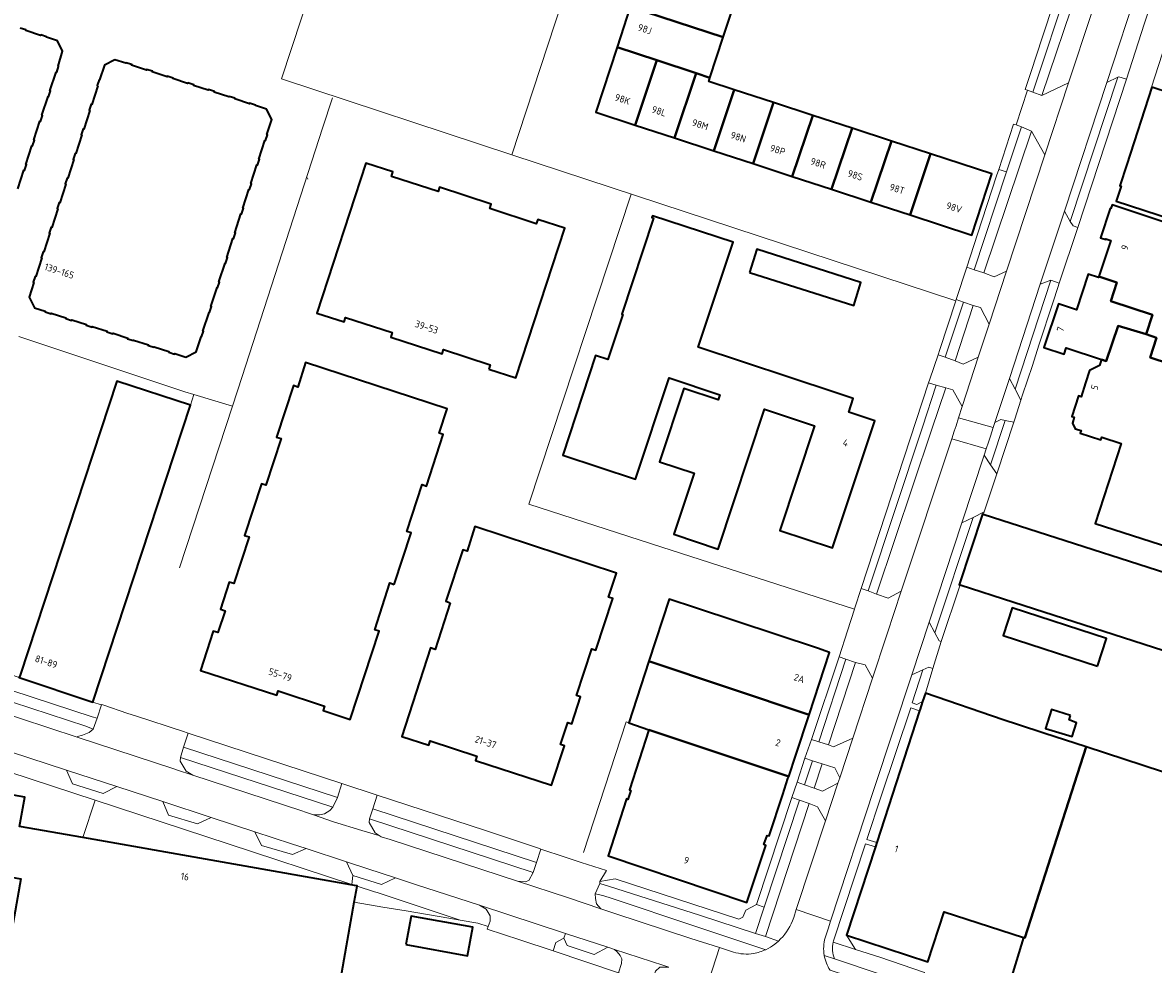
# Model space of a CAD drawing. Extents: x 150256 to 156914, y 461459 to 469481.
# Tile 118 of 256: x 153107 to 153326, y 464185 to 464367. Entities that reach past the tile are written whole.
import ezdxf
from ezdxf.enums import TextEntityAlignment as Align

# ---------------------------------------------------------------- set-up
doc = ezdxf.new("R2010")
doc.units = 0
doc.header["$LTSCALE"] = 0.75
for name, color, linetype, lineweight in [('B-RO-GR-BEPLANTING_CULTUUR_BODEMBEDEKKER-GV', 251, 'CONTINUOUS', 18), ('B-RO-GR-GROENVOORZIENING-GV', 251, 'CONTINUOUS', 18), ('B-RO-GR-HAAG-GV', 251, 'CONTINUOUS', 13), ('B-RO-IE-TERREINAFSCHEIDING_KUNSTMATIG_HEKWERK-G', 251, 'IE-TERREINAFSCHEIDING-KUNSTMATIG', 18), ('B-RO-OG-BEBOUWING-GV', 6, 'CONTINUOUS', 35), ('B-RO-OG-BEBOUWING-T18', 1, 'CONTINUOUS', 18), ('B-RO-OG-TERREIN_CULTUURSCHEIDING-GV', 251, 'CONTINUOUS', 18), ('B-RO-VH-VERHARDING_ASFALT-GV', 251, 'CONTINUOUS', 18), ('B-RO-VH-VERHARDING_BETONSTRAATSTEEN-GV', 251, 'CONTINUOUS', 18), ('B-RO-VH-VERHARDING_HALFVERHARDING-GV', 251, 'CONTINUOUS', 18), ('B-RO-VH-VERHARDING_TEGEL-GV', 251, 'CONTINUOUS', 18)]:
    doc.layers.add(name, color=color, linetype=linetype, lineweight=lineweight)
doc.styles.add('NLCS-ISO-M200-T18', font='NLCS-ISO.ttf', dxfattribs={"height": 360})
doc.linetypes.add('IE-TERREINAFSCHEIDING-KUNSTMATIG', pattern='A,4,[82,NLCS.SHX,S=0.75,R=90,X=0,Y=0],4,-2', length=10)

msp = doc.modelspace()

# ---------------------------------------------------------------- linework, layer by layer
at = {"layer": 'B-RO-GR-BEPLANTING_CULTUUR_BODEMBEDEKKER-GV'}
for points in [[(153289.721, 464319.676), (153291.168, 464319.156), (153297.424, 464338.111), (153295.919, 464338.608), (153295.51, 464337.351), (153291.83, 464326.059)], [(153284.152, 464302.737), (153285.539, 464302.285), (153289.101, 464312.915), (153287.66, 464313.395), (153287.595, 464313.197), (153284.487, 464303.729)], [(153269.258, 464257.461), (153270.65, 464257.029), (153281.121, 464288.734), (153283.803, 464296.855), (153282.326, 464297.305)], [(153106.273, 464240.262), (153100.736, 464242.109), (153099.269, 464242.385), (153098.517, 464239.973), (153100.802, 464239.02), (153120.41, 464232.63), (153121.352, 464232.395), (153122.196, 464234.952), (153122.122, 464234.977), (153120.506, 464235.514)], [(153100.95, 464234.144), (153117.453, 464228.735), (153117.553, 464228.86), (153118.542, 464229.075), (153119.821, 464229.646), (153120.586, 464230.244), (153119.165, 464230.871), (153097.819, 464237.823), (153098.489, 464236.192), (153099.794, 464234.714)], [(153168.746, 464219.744), (153138.992, 464229.489), (153138.097, 464226.755), (153167.872, 464217.061)], [(153161.813, 464207.16), (153159.199, 464206.034), (153153.154, 464207.773), (153151.872, 464210.414), (153143.45, 464213.17), (153140.749, 464211.961), (153135.139, 464213.62), (153134.067, 464216.24), (153125.179, 464219.149), (153122.537, 464217.808), (153116.61, 464219.704), (153115.406, 464222.347), (153104.562, 464225.896), (153102.783, 464226.303), (153101.4, 464225.908), (153100.334, 464225.117), (153099.839, 464223.437), (153120.954, 464216.541), (153146.697, 464208.056), (153170.692, 464200.227), (153170.853, 464201.965), (153169.651, 464204.596)], [(153167.008, 464215.186), (153137.459, 464224.807), (153137.431, 464224.051), (153138.616, 464222.154), (153139.871, 464221.34), (153160.998, 464214.461), (153161.718, 464214.225), (153163.237, 464213.693), (153164.414, 464213.66), (153165.362, 464213.897), (153166.389, 464214.529)], [(153174.729, 464214.847), (153206.399, 464204.465), (153207.263, 464207.064), (153206.825, 464207.21), (153196.532, 464210.633), (153175.598, 464217.497)], [(153205.752, 464202.52), (153174.092, 464212.899), (153174.014, 464212.198), (153175.2, 464210.222), (153176.356, 464209.454), (153178.054, 464208.911), (153178.058, 464208.915), (153202.725, 464200.829), (153204.237, 464200.74), (153204.948, 464200.977)], [(153209.618, 464187.331), (153222.301, 464183.12), (153222.884, 464184.936), (153222.963, 464185.805), (153222.607, 464186.438), (153222.054, 464187.149), (153221.503, 464187.635), (153220.2, 464188.061), (153217.59, 464186.675), (153212.375, 464188.413), (153211.725, 464189.826), (153210.142, 464188.986)]]:
    msp.add_lwpolyline(points, close=True, dxfattribs=at)
for points in [[(153250.794, 464187.584), (153236.879, 464192.178), (153221.087, 464197.495), (153219.277, 464198.101), (153217.774, 464198.379), (153217.809, 464197.477), (153218.06, 464196.474), (153218.887, 464195.502), (153221.591, 464194.58), (153236.317, 464189.78), (153241.821, 464187.986), (153244.56, 464187.133)], [(153264.117, 464185.819), (153273.152, 464182.783), (153280.681, 464180.253), (153281.547, 464183.136), (153272.914, 464186.151), (153268.191, 464187.612), (153263.862, 464189.023)]]:
    msp.add_lwpolyline(points, dxfattribs=at)
for points in [[(153248.466, 464186.85, 0.0660828), (153250.794, 464187.584)], [(153263.862, 464189.023, 0.1501179), (153264.117, 464185.819)], [(153244.56, 464187.133, 0.1210908), (153248.466, 464186.85)]]:
    msp.add_lwpolyline(points, format="xyb", dxfattribs=at)
at = {"layer": 'B-RO-GR-GROENVOORZIENING-GV'}
for points in [[(153320.651, 464356.077), (153319.183, 464356.551), (153318.985, 464356.484), (153309.766, 464328.548), (153310.314, 464327.662), (153311.245, 464327.352)], [(153299.093, 464296.05), (153300.212, 464293.953), (153300.531, 464294.949), (153302.456, 464300.658), (153303.691, 464304.553), (153306.459, 464312.999), (153307.368, 464315.771), (153307.637, 464316.59), (153306.014, 464317.148)], [(153294.302, 464281.43), (153295.524, 464279.67), (153298.84, 464289.693), (153297.155, 464290.018)], [(153293.089, 464272.312), (153290.933, 464271.233), (153283.542, 464248.906), (153284.381, 464247.36), (153284.784, 464247.203), (153288.412, 464258.174), (153288.282, 464258.216), (153292.747, 464271.885), (153292.929, 464271.826)], [(153281.226, 464241.749), (153279.167, 464235.357), (153280.069, 464235.057), (153281.175, 464235.609), (153281.701, 464237.226), (153283.138, 464242.031), (153282.4, 464242.271)], [(153270.375, 464208.915), (153272.301, 464208.311), (153280.597, 464233.831), (153278.897, 464234.381), (153273.13, 464217.301)], [(153263.927, 464189.283), (153263.862, 464189.023), (153268.191, 464187.612), (153266.468, 464190.368), (153272.044, 464207.519), (153270.098, 464208.071)]]:
    msp.add_lwpolyline(points, close=True, dxfattribs=at)
at = {"layer": 'B-RO-GR-HAAG-GV'}
for points in [[(153311.245, 464327.352), (153320.651, 464356.077), (153319.183, 464356.551), (153318.985, 464356.484), (153309.766, 464328.548), (153310.314, 464327.662)], [(153300.212, 464293.953), (153300.531, 464294.949), (153302.456, 464300.658), (153303.691, 464304.553), (153306.459, 464312.999), (153307.368, 464315.771), (153307.637, 464316.59), (153306.014, 464317.148), (153299.093, 464296.05)], [(153294.302, 464281.43), (153295.524, 464279.67), (153298.84, 464289.693), (153297.155, 464290.018)], [(153293.089, 464272.312), (153290.933, 464271.233), (153283.542, 464248.906), (153284.381, 464247.36), (153284.784, 464247.203), (153288.412, 464258.174), (153288.282, 464258.216), (153292.747, 464271.885), (153292.929, 464271.826)], [(153281.701, 464237.226), (153283.138, 464242.031), (153282.4, 464242.271), (153281.226, 464241.749), (153279.167, 464235.357), (153280.069, 464235.057), (153281.175, 464235.609)], [(153280.597, 464233.831), (153278.897, 464234.381), (153273.13, 464217.301), (153270.375, 464208.915), (153272.301, 464208.311)], [(153263.927, 464189.283), (153263.862, 464189.023), (153268.191, 464187.612), (153266.468, 464190.368), (153272.044, 464207.519), (153270.098, 464208.071)]]:
    msp.add_lwpolyline(points, close=True, dxfattribs=at)
at = {"layer": 'B-RO-IE-TERREINAFSCHEIDING_KUNSTMATIG_HEKWERK-G'}
for points in [[(153207.588, 464456.761), (153191.882, 464461.869), (153157.036, 464356.113), (153201.608, 464341.408), (153287.595, 464313.197)], [(153215.739, 464454.124), (153236.43, 464447.4), (153201.608, 464341.408)], [(153325.571, 464354.497), (153325.49, 464354.523), (153328.945, 464365.282), (153364.963, 464353.504)], [(153165.001, 464346.592), (153166.892, 464352.426)], [(153149.415, 464298.5), (153165.001, 464346.592)], [(153162.135, 464336.733), (153162.054, 464336.976)], [(153224.77, 464333.809), (153204.941, 464273.8), (153230.7, 464265.495)], [(153106.182, 464306.238), (153138.33, 464295.585)], [(153284.152, 464302.737), (153284.487, 464303.729)], [(153282.326, 464297.305), (153282.561, 464298.02), (153284.152, 464302.737)], [(153147.553, 464292.757), (153149.415, 464298.5)], [(153269.258, 464257.461), (153282.326, 464297.305)], [(153138.33, 464295.585), (153140.069, 464295.008)], [(153140.069, 464295.008), (153139.396, 464292.96)], [(153147.553, 464292.757), (153140.069, 464295.008)], [(153137.31, 464261.486), (153147.553, 464292.757)], [(153230.7, 464265.495), (153267.96, 464253.482)], [(153268.054, 464253.77), (153269.258, 464257.461)], [(153284.784, 464247.203), (153288.412, 464258.174)], [(153267.96, 464253.482), (153268.054, 464253.77)], [(153281.701, 464237.226), (153283.138, 464242.031)], [(153127.941, 464233.122), (153127.319, 464233.327)], [(153130.974, 464232.12), (153127.941, 464233.122)], [(153224.284, 464231.5), (153223.766, 464231.677), (153215.487, 464206.425)], [(153120.954, 464216.541), (153118.595, 464209.271)], [(153171.139, 464196.776), (153176.682, 464195.839)], [(153176.682, 464195.839), (153181.189, 464195.078)], [(153181.189, 464195.078), (153189.428, 464193.686)]]:
    msp.add_lwpolyline(points, dxfattribs=at)
at = {"layer": 'B-RO-OG-BEBOUWING-GV'}
for points in [[(153227.071, 464377.688), (153224.583, 464370.076), (153242.572, 464364.178), (153245.067, 464371.79)], [(153229.73, 464359.717), (153237.332, 464357.225), (153240.007, 464356.349), (153242.572, 464364.178), (153224.583, 464370.076), (153222.023, 464362.243)], [(153225.524, 464347.178), (153229.73, 464359.717), (153222.023, 464362.243), (153217.912, 464349.664)], [(153121.465, 464354.785), (153120.29, 464351.169), (153120.176, 464351.206), (153119.805, 464350.064), (153119.919, 464350.027), (153118.744, 464346.411), (153118.63, 464346.448), (153118.259, 464345.306), (153118.373, 464345.269), (153117.198, 464341.654), (153117.085, 464341.69), (153116.713, 464340.549), (153116.827, 464340.512), (153115.652, 464336.896), (153115.538, 464336.933), (153115.167, 464335.791), (153115.281, 464335.754), (153114.107, 464332.138), (153113.993, 464332.175), (153113.622, 464331.033), (153113.736, 464330.996), (153112.561, 464327.38), (153112.447, 464327.417), (153112.076, 464326.275), (153112.19, 464326.238), (153111.015, 464322.622), (153110.901, 464322.659), (153110.53, 464321.517), (153110.644, 464321.48), (153109.469, 464317.864), (153109.355, 464317.901), (153108.984, 464316.759), (153109.098, 464316.723), (153108.172, 464313.87), (153109.194, 464311.841), (153111.312, 464311.142), (153111.28, 464311.043), (153112.425, 464310.671), (153112.461, 464310.784), (153115.294, 464309.864), (153115.256, 464309.748), (153116.393, 464309.378), (153116.427, 464309.486), (153119.288, 464308.569), (153119.25, 464308.448), (153120.382, 464308.085), (153120.418, 464308.196), (153123.274, 464307.265), (153123.236, 464307.148), (153124.387, 464306.772), (153124.423, 464306.882), (153127.284, 464305.958), (153127.246, 464305.839), (153128.381, 464305.472), (153128.417, 464305.581), (153131.263, 464304.659), (153131.225, 464304.539), (153132.37, 464304.168), (153132.405, 464304.276), (153135.259, 464303.354), (153135.22, 464303.233), (153136.357, 464302.865), (153136.389, 464302.96), (153138.518, 464302.282), (153140.531, 464303.31), (153141.482, 464306.198), (153141.582, 464306.169), (153141.947, 464307.28), (153141.828, 464307.319), (153143.018, 464310.939), (153143.127, 464310.903), (153143.503, 464312.059), (153143.387, 464312.096), (153144.563, 464315.715), (153144.675, 464315.678), (153145.04, 464316.791), (153144.923, 464316.829), (153146.112, 464320.456), (153146.223, 464320.42), (153146.584, 464321.551), (153146.482, 464321.584), (153147.643, 464325.225), (153147.77, 464325.185), (153148.132, 464326.3), (153148.017, 464326.337), (153149.198, 464329.973), (153149.312, 464329.936), (153149.678, 464331.069), (153149.564, 464331.106), (153150.739, 464334.74), (153150.853, 464334.703), (153151.219, 464335.814), (153151.099, 464335.854), (153152.292, 464339.482), (153152.399, 464339.447), (153152.766, 464340.575), (153152.652, 464340.611), (153153.825, 464344.22), (153153.94, 464344.184), (153154.308, 464345.322), (153154.215, 464345.355), (153155.14, 464348.249), (153154.113, 464350.267), (153151.989, 464350.965), (153152.022, 464351.062), (153150.879, 464351.438), (153150.841, 464351.322), (153147.997, 464352.256), (153148.035, 464352.368), (153146.894, 464352.743), (153146.857, 464352.629), (153144.008, 464353.56), (153144.045, 464353.674), (153142.904, 464354.047), (153142.862, 464353.924), (153140.019, 464354.87), (153140.055, 464354.975), (153138.912, 464355.355), (153138.874, 464355.238), (153136.019, 464356.171), (153136.055, 464356.281), (153134.913, 464356.654), (153134.877, 464356.545), (153132.034, 464357.466), (153132.072, 464357.585), (153130.928, 464357.955), (153130.891, 464357.841), (153128.031, 464358.767), (153128.068, 464358.881), (153126.927, 464359.251), (153126.897, 464359.159), (153124.791, 464359.842), (153122.772, 464358.808), (153121.835, 464355.927), (153121.721, 464355.964), (153121.35, 464354.822)], [(153233.13, 464344.695), (153237.332, 464357.225), (153229.73, 464359.717), (153225.524, 464347.178)], [(153244.7, 464354.035), (153239.776, 464355.645), (153240.007, 464356.349), (153237.332, 464357.225), (153233.13, 464344.695), (153240.735, 464342.211)], [(153248.34, 464339.728), (153252.304, 464351.548), (153244.7, 464354.035), (153240.735, 464342.211)], [(153344.917, 464347.267), (153343.037, 464347.879), (153343.312, 464348.721), (153325.571, 464354.497), (153320.711, 464339.567), (153319.372, 464335.455), (153319.614, 464335.377), (153318.668, 464332.471), (153351.372, 464321.825), (153358.494, 464343.704), (153345.169, 464348.042)], [(153259.909, 464349.061), (153252.304, 464351.548), (153248.34, 464339.728), (153255.946, 464337.244)], [(153263.551, 464334.761), (153267.512, 464346.575), (153259.909, 464349.061), (153255.946, 464337.244)], [(153271.156, 464332.277), (153275.118, 464344.088), (153267.512, 464346.575), (153263.551, 464334.761)], [(153278.762, 464329.793), (153282.721, 464341.601), (153275.118, 464344.088), (153271.156, 464332.277)], [(153282.721, 464341.601), (153278.762, 464329.793), (153290.7, 464325.895), (153294.554, 464337.732)], [(153197.182, 464299.947), (153202.406, 464298.242), (153211.873, 464327.206), (153206.656, 464328.919), (153206.375, 464328.064), (153197.356, 464331.022), (153197.648, 464331.873), (153187.65, 464335.154), (153187.37, 464334.298), (153178.331, 464337.246), (153178.61, 464338.102), (153173.392, 464339.795), (153163.914, 464310.802), (153169.156, 464309.104), (153169.426, 464309.963), (153178.463, 464307.009), (153178.183, 464306.153), (153188.18, 464302.881), (153188.435, 464303.745), (153197.461, 464300.803)], [(153264.234, 464295.449), (153237.744, 464304.213), (153244.461, 464324.516), (153228.884, 464329.643), (153228.746, 464329.289), (153229.085, 464329.174), (153222.908, 464310.587), (153223.136, 464310.511), (153220.227, 464301.819), (153217.864, 464302.578), (153211.509, 464283.272), (153225.601, 464278.634), (153232.085, 464298.231), (153241.94, 464294.972), (153241.617, 464293.997), (153234.915, 464296.214), (153230.213, 464282.002), (153236.915, 464279.784), (153233.008, 464267.974), (153241.61, 464265.128), (153250.562, 464292.186), (153260.239, 464288.985), (153253.542, 464268.741), (153263.752, 464265.363), (153268.744, 464280.454), (153271.893, 464289.971), (153266.869, 464291.633), (153267.747, 464294.287)], [(153325.232, 464302.188), (153343.151, 464296.31), (153351.104, 464320.674), (153317.843, 464331.721), (153317.611, 464331.024), (153317.509, 464331.058), (153315.604, 464325.382), (153316.634, 464325.037), (153316.675, 464325.161), (153317.606, 464324.848), (153315.274, 464317.899), (153318.792, 464316.695), (153317.599, 464313.1), (153325.676, 464310.469), (153324.437, 464306.689), (153326.448, 464306.015)], [(153247.635, 464318.636), (153267.845, 464312.238), (153269.229, 464316.686), (153249.095, 464323.149)], [(153315.784, 464301.812), (153316.71, 464301.501), (153319.006, 464308.339), (153324.437, 464306.689), (153325.676, 464310.469), (153317.599, 464313.1), (153318.792, 464316.695), (153315.274, 464317.899), (153315.196, 464317.668), (153313.241, 464318.324), (153310.936, 464311.454), (153307.497, 464312.609), (153304.673, 464304.15), (153308.557, 464302.846), (153308.976, 464304.096)], [(153312.718, 464297.272), (153311.858, 464294.613), (153311.344, 464294.778), (153310.052, 464290.782), (153310.547, 464290.623), (153310.184, 464289.5), (153310.738, 464288.418), (153311.861, 464288.057), (153311.695, 464287.543), (153315.693, 464286.256), (153315.862, 464286.779), (153319.584, 464285.581), (153314.565, 464270.063), (153332.68, 464264.232), (153340.536, 464288.3), (153343.151, 464296.31), (153325.232, 464302.188), (153326.448, 464306.015), (153324.437, 464306.689), (153319.006, 464308.339), (153316.71, 464301.501), (153315.784, 464301.812), (153315.411, 464300.657), (153313.508, 464299.713)], [(153178.89, 464258.28), (153182.148, 464268.258), (153181.293, 464268.538), (153184.256, 464277.592), (153185.111, 464277.312), (153188.359, 464287.278), (153187.567, 464287.576), (153189.107, 464292.29), (153161.695, 464301.238), (153160.213, 464296.488), (153159.357, 464296.767), (153156.099, 464286.787), (153156.952, 464286.498), (153154.014, 464277.464), (153153.158, 464277.742), (153149.9, 464267.764), (153150.755, 464267.483), (153147.795, 464258.444), (153146.94, 464258.724), (153145.257, 464253.487), (153146.11, 464253.199), (153144.685, 464248.972), (153143.832, 464249.26), (153141.366, 464241.62), (153156.109, 464236.815), (153156.39, 464237.67), (153165.4, 464234.705), (153165.119, 464233.85), (153170.352, 464232.147), (153175.943, 464249.238), (153175.087, 464249.517), (153178.036, 464258.563)], [(153106.429, 464240.737), (153106.273, 464240.262), (153120.506, 464235.514), (153139.396, 464292.96), (153125.142, 464297.639)], [(153365.204, 464248.556), (153360.249, 464250.151), (153340.732, 464256.44), (153292.929, 464271.826), (153292.747, 464271.885), (153288.282, 464258.216), (153288.412, 464258.174), (153298.829, 464254.822), (153331.689, 464244.246), (153329.283, 464236.879), (153360.624, 464226.793), (153362.691, 464226.128), (153362.676, 464226.081), (153372.633, 464222.919), (153375.786, 464232.545), (153361.478, 464237.149)], [(153189.724, 464254.734), (153186.78, 464245.705), (153185.924, 464245.983), (153180.35, 464228.876), (153185.562, 464227.153), (153185.84, 464228.009), (153194.885, 464225.063), (153194.599, 464224.209), (153209.35, 464219.41), (153211.839, 464227.014), (153211.051, 464227.274), (153212.451, 464231.551), (153213.239, 464231.291), (153214.951, 464236.519), (153214.162, 464236.779), (153217.115, 464245.798), (153217.903, 464245.539), (153221.173, 464255.528), (153220.384, 464255.788), (153221.918, 464260.475), (153194.478, 464269.461), (153192.963, 464264.726), (153192.139, 464264.988), (153188.867, 464255.012)], [(153228.18, 464243.443), (153259.184, 464233.068), (153263.162, 464245.132), (153260.79, 464245.921), (153237.19, 464253.763), (153232.099, 464255.455)], [(153315.045, 464242.435), (153316.759, 464247.818), (153298.49, 464253.767), (153296.759, 464248.389)], [(153259.184, 464233.068), (153228.18, 464243.443), (153224.284, 464231.5), (153228.193, 464230.161), (153255.239, 464221.107), (153256.603, 464225.242)], [(153272.044, 464207.519), (153266.468, 464190.368), (153282.179, 464185.244), (153285.373, 464194.91), (153300.728, 464189.923), (153300.949, 464189.851), (153312.844, 464226.844), (153304.672, 464229.511), (153299.71, 464231.131), (153296.771, 464232.09), (153281.701, 464237.226), (153281.175, 464235.609), (153280.908, 464234.787), (153280.637, 464233.953), (153280.597, 464233.831), (153272.301, 464208.311)], [(153309.801, 464232.913), (153306.152, 464234.076), (153304.962, 464230.4), (153310.124, 464228.832), (153310.99, 464231.507), (153309.53, 464232.075)], [(153255.239, 464221.107), (153228.193, 464230.161), (153224.414, 464218.526), (153224.683, 464218.409), (153224.131, 464216.679), (153223.832, 464216.796), (153220.317, 464205.728), (153247.169, 464196.74), (153250.834, 464207.779), (153250.446, 464207.925), (153251.086, 464209.716), (153251.444, 464209.599), (153254.098, 464217.646), (153255.101, 464220.688)], [(153356.16, 464213.244), (153343.296, 464217.355), (153341.432, 464217.888), (153327.699, 464222.397), (153327.589, 464222.032), (153312.844, 464226.844), (153300.949, 464189.851), (153300.728, 464189.923), (153297.708, 464180.199), (153297.853, 464180.151), (153334.993, 464167.902), (153340.67, 464166.009), (153342.882, 464172.395), (153352.668, 464169.167), (153354.683, 464175.384), (153355.086, 464176.631), (153365.776, 464209.621), (153365.917, 464210.05), (153359.592, 464212.135), (153359.447, 464211.692), (153356.019, 464212.813)], [(153181.124, 464188.564), (153193.072, 464186.405), (153194.073, 464191.944), (153182.125, 464194.103)]]:
    msp.add_lwpolyline(points, close=True, dxfattribs=at)
for points in [[(153105.989, 464334.822), (153107.156, 464338.437), (153107.27, 464338.4), (153107.644, 464339.538), (153107.53, 464339.576), (153108.716, 464343.186), (153108.83, 464343.148), (153109.205, 464344.287), (153109.091, 464344.325), (153110.277, 464347.935), (153110.391, 464347.898), (153110.766, 464349.038), (153110.652, 464349.075), (153111.838, 464352.684), (153111.952, 464352.647), (153112.327, 464353.787), (153112.213, 464353.825), (153113.399, 464357.435), (153113.513, 464357.397), (153113.887, 464358.537), (153113.774, 464358.574), (153114.651, 464361.464), (153113.643, 464363.474), (153111.518, 464364.168), (153111.555, 464364.282), (153110.418, 464364.663), (153110.381, 464364.549), (153107.525, 464365.483), (153107.561, 464365.597), (153106.424, 464365.968)], [(153155.732, 464109.26), (153171.139, 464196.776), (153171.689, 464199.902), (153171.693, 464199.923), (153171.545, 464199.949), (153118.595, 464209.271), (153106.332, 464211.43), (153107.325, 464217.128), (153099.3, 464218.527), (153098.266, 464212.593), (153102.926, 464211.781), (153101.314, 464202.196), (153106.565, 464201.281), (153096.664, 464145.041)]]:
    msp.add_lwpolyline(points, dxfattribs=at)
at = {"layer": 'B-RO-OG-TERREIN_CULTUURSCHEIDING-GV'}
for points in [[(153308.455, 464375.133), (153307.995, 464375.278), (153302.996, 464359.956), (153302.445, 464358.305), (153301.028, 464354.055), (153301.479, 464353.907), (153302.505, 464353.57), (153309.525, 464374.796)], [(153309.445, 464355.354), (153313.869, 464368.795), (153311.276, 464373.739), (153304.276, 464352.921)], [(153300.311, 464346.86), (153299.283, 464347.224), (153298.78, 464347.388), (153295.919, 464338.608), (153297.424, 464338.111)], [(153302.27, 464346.009), (153293.008, 464318.574), (153294.998, 464317.806), (153297.426, 464318.933), (153304.852, 464341.408)], [(153287.449, 464301.559), (153289.044, 464300.94), (153291.957, 464302.293), (153294.035, 464308.64), (153292.383, 464311.856), (153290.975, 464312.293)], [(153286.803, 464286.488), (153287.314, 464287.941), (153287.649, 464288.974), (153288.143, 464290.499), (153288.809, 464292.714), (153287.052, 464295.92), (153285.66, 464296.309), (153282.919, 464288.14), (153272.269, 464256.395), (153274.485, 464255.589), (153277.031, 464256.955)], [(153262.953, 464227.214), (153263.946, 464226.848), (153267.654, 464228.541), (153271.471, 464240.106), (153270.06, 464242.709), (153268.154, 464243.174)], [(153264.769, 464219.782), (153265.131, 464220.845), (153264.178, 464222.794), (153261.727, 464223.563), (153260.156, 464218.847), (153261.794, 464218.288)], [(153195.364, 464196.185), (153182.989, 464200.232), (153179.123, 464201.497), (153176.424, 464200.187), (153170.853, 464201.965), (153170.692, 464200.227), (153171.545, 464199.949), (153171.693, 464199.923), (153171.689, 464199.902), (153175.027, 464198.813), (153175.589, 464198.63), (153180.427, 464197.023), (153191.613, 464193.308), (153195.062, 464192.713), (153197.074, 464192.061), (153197.442, 464193.075), (153197.442, 464194.142), (153196.651, 464195.406)], [(153218.704, 464200.415), (153220.58, 464199.801), (153237.955, 464194.249), (153248.835, 464190.703), (153250.516, 464195.821), (153249.041, 464196.305), (153246.949, 464195.239), (153246.397, 464193.859), (153245.609, 464193.501), (153221.642, 464201.311), (153218.704, 464200.809)], [(153171.689, 464199.902), (153171.139, 464196.776), (153176.682, 464195.839), (153181.189, 464195.078), (153189.428, 464193.686), (153191.613, 464193.308), (153180.427, 464197.023), (153175.589, 464198.63), (153175.027, 464198.813)]]:
    msp.add_lwpolyline(points, close=True, dxfattribs=at)
for points in [[(153262.364, 464212.509), (153260.839, 464215.241), (153259.192, 464215.849), (153250.73, 464190.118), (153253.247, 464189.242)], [(153255.983, 464193.155), (153256.207, 464193.844), (153256.721, 464195.38), (153262.364, 464212.509)]]:
    msp.add_lwpolyline(points, dxfattribs=at)
msp.add_lwpolyline([(153253.247, 464189.242, 0.1171373), (153255.983, 464193.155)], format="xyb", dxfattribs=at)
at = {"layer": 'B-RO-VH-VERHARDING_ASFALT-GV'}
for points in [[(153328.628, 464414.541), (153328.236, 464412.714), (153327.739, 464411), (153323.995, 464399.596), (153320.008, 464387.392), (153319.016, 464384.457), (153313.869, 464368.795), (153309.445, 464355.354), (153304.852, 464341.408), (153297.426, 464318.933), (153294.035, 464308.64), (153291.957, 464302.293), (153288.809, 464292.714), (153288.143, 464290.499), (153294.843, 464288.659), (153295.163, 464289.594), (153297.97, 464298.148), (153303.956, 464316.389), (153308.617, 464330.538), (153316.853, 464355.451), (153323.107, 464374.577), (153325.646, 464382.268)], [(153239.79, 464181.648), (153241.821, 464187.986), (153236.317, 464189.78), (153221.591, 464194.58), (153218.887, 464195.502), (153212.637, 464197.636), (153202.725, 464200.829), (153178.058, 464208.915), (153178.054, 464208.911), (153176.356, 464209.454), (153175.871, 464209.709), (153172.606, 464210.654), (153167.099, 464212.338), (153163.237, 464213.693), (153161.718, 464214.225), (153160.998, 464214.461), (153139.871, 464221.34), (153136.686, 464222.365), (153136.21, 464222.587), (153117.453, 464228.735), (153100.95, 464234.144), (153088.971, 464238.115), (153051.263, 464250.407)], [(153042, 464246.428), (153047.995, 464244.463), (153057.823, 464241.285), (153062.504, 464239.739), (153072.426, 464236.461), (153075.219, 464235.539), (153086.948, 464231.69), (153090.722, 464230.457), (153101.503, 464226.897), (153104.562, 464225.896), (153115.406, 464222.347), (153125.179, 464219.149), (153134.067, 464216.24), (153143.45, 464213.17), (153151.872, 464210.414)], [(153151.872, 464210.414), (153158.949, 464208.098), (153161.813, 464207.16), (153169.651, 464204.596), (153173.781, 464203.244), (153179.123, 464201.497), (153182.989, 464200.232), (153195.364, 464196.185), (153212.023, 464190.736), (153220.2, 464188.061), (153221.503, 464187.635), (153231.05, 464184.512)], [(153262.286, 464189.883), (153262.855, 464191.608), (153263.321, 464193.123), (153256.721, 464195.38), (153256.207, 464193.844), (153255.983, 464193.155)], [(153244.56, 464187.133), (153241.821, 464187.986), (153239.79, 464181.648)], [(153253.247, 464189.242), (153252.538, 464188.644)]]:
    msp.add_lwpolyline(points, dxfattribs=at)
for points in [[(153293.503, 464284.552), (153293.943, 464285.832), (153294.312, 464286.973), (153294.843, 464288.659), (153288.143, 464290.499), (153287.649, 464288.974), (153287.314, 464287.941), (153286.803, 464286.488)], [(153293.09, 464283.289), (153293.503, 464284.552), (153286.803, 464286.488), (153277.031, 464256.955), (153274.338, 464248.735), (153274.133, 464248.139), (153271.471, 464240.106), (153267.654, 464228.541), (153265.131, 464220.845), (153264.769, 464219.782), (153262.364, 464212.509), (153256.721, 464195.38), (153263.321, 464193.123), (153271.813, 464218.811), (153279.066, 464240.766), (153282.423, 464251), (153288.749, 464270.167)]]:
    msp.add_lwpolyline(points, close=True, dxfattribs=at)
for points in [[(153255.983, 464193.155, -0.1171373), (153253.247, 464189.242)], [(153262.122, 464186.489, -0.1107813), (153262.286, 464189.883)], [(153250.794, 464187.584, -0.0660828), (153248.466, 464186.85)], [(153252.538, 464188.644, -0.0549572), (153250.794, 464187.584)], [(153248.466, 464186.85, -0.1210908), (153244.56, 464187.133)], [(153263.248, 464183.608, -0.1006192), (153262.122, 464186.489)]]:
    msp.add_lwpolyline(points, format="xyb", dxfattribs=at)
at = {"layer": 'B-RO-VH-VERHARDING_BETONSTRAATSTEEN-GV'}
for points in [[(153323.107, 464374.577), (153316.853, 464355.451), (153318.985, 464356.484), (153319.183, 464356.551), (153320.651, 464356.077), (153324.037, 464366.698), (153325.673, 464371.626), (153324.577, 464372.002), (153324.282, 464372.544)], [(153302.27, 464346.009), (153304.852, 464341.408), (153309.445, 464355.354), (153304.276, 464352.921), (153302.505, 464353.57), (153301.479, 464353.907), (153299.283, 464347.224), (153300.311, 464346.86)], [(153311.245, 464327.352), (153310.314, 464327.662), (153309.766, 464328.548), (153308.617, 464330.538), (153303.956, 464316.389), (153306.014, 464317.148), (153307.637, 464316.59)], [(153297.426, 464318.933), (153294.998, 464317.806), (153293.008, 464318.574), (153291.168, 464319.156), (153289.721, 464319.676), (153287.67, 464313.424), (153287.66, 464313.395), (153289.101, 464312.915), (153290.975, 464312.293), (153292.383, 464311.856), (153294.035, 464308.64)], [(153283.803, 464296.855), (153285.66, 464296.309), (153287.052, 464295.92), (153288.809, 464292.714), (153291.957, 464302.293), (153289.044, 464300.94), (153287.449, 464301.559), (153285.539, 464302.285), (153284.152, 464302.737), (153282.561, 464298.02), (153282.326, 464297.305)], [(153300.212, 464293.953), (153299.093, 464296.05), (153297.97, 464298.148), (153295.163, 464289.594), (153296.335, 464290.168), (153297.155, 464290.018), (153298.84, 464289.693), (153299.025, 464290.251)], [(153294.302, 464281.43), (153293.09, 464283.289), (153288.749, 464270.167), (153290.933, 464271.233), (153293.089, 464272.312), (153295.524, 464279.67)], [(153270.65, 464257.029), (153269.258, 464257.461), (153268.054, 464253.77), (153267.96, 464253.482), (153266.611, 464249.273), (153264.996, 464244.279), (153266.291, 464243.84), (153268.154, 464243.174), (153270.06, 464242.709), (153271.471, 464240.106), (153274.133, 464248.139), (153274.338, 464248.735), (153277.031, 464256.955), (153274.485, 464255.589), (153272.269, 464256.395)], [(153283.138, 464242.031), (153284.784, 464247.203), (153284.381, 464247.36), (153283.542, 464248.906), (153282.423, 464251), (153279.066, 464240.766), (153281.226, 464241.749), (153282.4, 464242.271)], [(153121.352, 464232.395), (153120.586, 464230.244), (153119.821, 464229.646), (153118.542, 464229.075), (153117.553, 464228.86), (153117.453, 464228.735), (153136.21, 464222.587), (153136.686, 464222.365), (153139.871, 464221.34), (153138.616, 464222.154), (153137.431, 464224.051), (153137.459, 464224.807), (153138.097, 464226.755), (153138.992, 464229.489), (153137.846, 464229.863), (153135.705, 464230.568), (153130.974, 464232.12), (153127.941, 464233.122), (153127.323, 464233.326), (153122.428, 464234.943), (153122.142, 464235.037), (153122.122, 464234.977), (153122.196, 464234.952)], [(153267.654, 464228.541), (153263.946, 464226.848), (153262.953, 464227.214), (153261.052, 464227.81), (153259.684, 464228.252), (153258.367, 464224.648), (153259.832, 464224.155), (153261.727, 464223.563), (153264.178, 464222.794), (153265.131, 464220.845)], [(153258.367, 464224.648), (153256.869, 464220.021), (153258.303, 464219.48), (153259.832, 464224.155)], [(153125.179, 464219.149), (153115.406, 464222.347), (153116.61, 464219.704), (153122.537, 464217.808)], [(153174.092, 464212.899), (153174.729, 464214.847), (153175.598, 464217.497), (153168.746, 464219.744), (153167.872, 464217.061), (153167.008, 464215.186), (153166.389, 464214.529), (153165.362, 464213.897), (153164.414, 464213.66), (153163.237, 464213.693), (153167.099, 464212.338), (153172.606, 464210.654), (153175.871, 464209.709), (153176.356, 464209.454), (153175.2, 464210.222), (153174.014, 464212.198)], [(153259.192, 464215.849), (153260.839, 464215.241), (153262.364, 464212.509), (153264.769, 464219.782), (153261.794, 464218.288), (153260.156, 464218.847), (153258.303, 464219.48), (153256.869, 464220.021), (153255.883, 464217.013), (153257.309, 464216.507)], [(153143.45, 464213.17), (153134.067, 464216.24), (153135.139, 464213.62), (153140.749, 464211.961)], [(153257.309, 464216.507), (153255.883, 464217.013), (153249.041, 464196.305), (153250.516, 464195.821)], [(153158.949, 464208.098), (153151.872, 464210.414), (153153.154, 464207.773), (153159.199, 464206.034), (153161.813, 464207.16)], [(153217.774, 464198.379), (153218.704, 464200.415), (153218.704, 464200.809), (153219.948, 464202.88), (153215.033, 464204.48), (153214.867, 464204.535), (153211.944, 464205.507), (153207.263, 464207.064), (153206.399, 464204.465), (153205.752, 464202.52), (153204.948, 464200.977), (153204.237, 464200.74), (153202.725, 464200.829), (153212.637, 464197.636), (153218.887, 464195.502), (153218.06, 464196.474), (153217.809, 464197.477)], [(153179.123, 464201.497), (153173.781, 464203.244), (153169.651, 464204.596), (153170.853, 464201.965), (153176.424, 464200.187)], [(153209.618, 464187.331), (153210.142, 464188.986), (153211.725, 464189.826), (153212.023, 464190.736), (153195.364, 464196.185), (153196.651, 464195.406), (153197.442, 464194.142), (153197.442, 464193.075), (153197.074, 464192.061), (153196.891, 464191.556), (153203.16, 464189.475)], [(153211.725, 464189.826), (153212.375, 464188.413), (153217.59, 464186.675), (153220.2, 464188.061), (153212.023, 464190.736)], [(153222.301, 464183.12), (153226.775, 464181.636), (153228.655, 464180.972), (153229.488, 464183.433), (153230.276, 464184.186), (153232.014, 464184.186), (153231.05, 464184.512), (153221.503, 464187.635), (153222.054, 464187.149), (153222.607, 464186.438), (153222.963, 464185.805), (153222.884, 464184.936)]]:
    msp.add_lwpolyline(points, close=True, dxfattribs=at)
at = {"layer": 'B-RO-VH-VERHARDING_HALFVERHARDING-GV'}
msp.add_lwpolyline([(153264.996, 464244.279), (153259.684, 464228.252), (153261.052, 464227.81), (153266.291, 464243.84)], close=True, dxfattribs=at)
at = {"layer": 'B-RO-VH-VERHARDING_TEGEL-GV'}
for points in [[(153311.276, 464373.739), (153310.984, 464374.323), (153309.525, 464374.796), (153302.505, 464353.57), (153304.276, 464352.921)], [(153309.766, 464328.548), (153318.985, 464356.484), (153316.853, 464355.451), (153308.617, 464330.538)], [(153291.168, 464319.156), (153293.008, 464318.574), (153302.27, 464346.009), (153300.311, 464346.86), (153297.424, 464338.111)], [(153299.093, 464296.05), (153306.014, 464317.148), (153303.956, 464316.389), (153297.97, 464298.148)], [(153289.101, 464312.915), (153285.539, 464302.285), (153287.449, 464301.559), (153290.975, 464312.293)], [(153281.121, 464288.734), (153270.65, 464257.029), (153272.269, 464256.395), (153282.919, 464288.14), (153285.66, 464296.309), (153283.803, 464296.855)], [(153293.503, 464284.552), (153293.09, 464283.289), (153294.302, 464281.43), (153297.155, 464290.018), (153296.335, 464290.168), (153295.163, 464289.594), (153294.843, 464288.659), (153294.312, 464286.973), (153293.943, 464285.832)], [(153288.749, 464270.167), (153282.423, 464251), (153283.542, 464248.906), (153290.933, 464271.233)], [(153261.052, 464227.81), (153262.953, 464227.214), (153268.154, 464243.174), (153266.291, 464243.84)], [(153121.352, 464232.395), (153120.41, 464232.63), (153100.802, 464239.02), (153098.517, 464239.973), (153097.819, 464237.823), (153119.165, 464230.871), (153120.586, 464230.244)], [(153137.459, 464224.807), (153167.008, 464215.186), (153167.872, 464217.061), (153138.097, 464226.755)], [(153259.832, 464224.155), (153258.303, 464219.48), (153260.156, 464218.847), (153261.727, 464223.563)], [(153259.192, 464215.849), (153257.309, 464216.507), (153250.516, 464195.821), (153248.835, 464190.703), (153250.73, 464190.118)], [(153206.399, 464204.465), (153174.729, 464214.847), (153174.092, 464212.899), (153205.752, 464202.52)]]:
    msp.add_lwpolyline(points, close=True, dxfattribs=at)
for points in [[(153272.301, 464208.311), (153270.375, 464208.915), (153273.13, 464217.301), (153278.897, 464234.381), (153280.597, 464233.831), (153280.637, 464233.953), (153280.908, 464234.787), (153281.175, 464235.609), (153280.069, 464235.057), (153279.167, 464235.357), (153281.226, 464241.749), (153279.066, 464240.766), (153271.813, 464218.811), (153263.321, 464193.123), (153262.855, 464191.608), (153262.286, 464189.883)], [(153263.862, 464189.023), (153263.927, 464189.283), (153270.098, 464208.071), (153272.044, 464207.519), (153272.301, 464208.311)], [(153253.247, 464189.242), (153250.73, 464190.118), (153248.835, 464190.703), (153237.955, 464194.249), (153220.58, 464199.801), (153218.704, 464200.415), (153217.774, 464198.379), (153219.277, 464198.101), (153221.087, 464197.495), (153236.879, 464192.178), (153250.794, 464187.584)], [(153252.538, 464188.644), (153253.247, 464189.242)], [(153263.248, 464183.608), (153272.937, 464180.44), (153278.748, 464178.478), (153280.011, 464178.101), (153280.681, 464180.253), (153273.152, 464182.783), (153264.117, 464185.819), (153262.122, 464186.489)], [(153262.122, 464186.489), (153264.117, 464185.819)]]:
    msp.add_lwpolyline(points, dxfattribs=at)
for points in [[(153262.286, 464189.883, 0.1107813), (153262.122, 464186.489)], [(153250.794, 464187.584, 0.0549572), (153252.538, 464188.644)], [(153264.117, 464185.819, -0.1501179), (153263.862, 464189.023)], [(153262.122, 464186.489, 0.1006192), (153263.248, 464183.608)]]:
    msp.add_lwpolyline(points, format="xyb", dxfattribs=at)

# ---------------------------------------------------------------- texts
at = {"layer": 'B-RO-OG-BEBOUWING-T18', "style": 'NLCS-ISO-M200-T18'}
for s, rotation, p in [('98J', 341.9, (153227.386, 464365.775)), ('98K', 341.9, (153223.059, 464352.191)), ('98L', 341.9, (153230.143, 464349.878)), ('98M', 341.9, (153238.107, 464347.277)), ('98N', 341.9, (153245.492, 464344.866)), ('98P', 341.9, (153253.122, 464342.374)), ('98R', 341.9, (153260.946, 464339.819)), ('98S', 341.9, (153268.123, 464337.475)), ('98T', 341.9, (153276.237, 464334.826)), ('98V', 341.9, (153287.279, 464331.22)), ('9', 71.5, (153320.334, 464323.485)), ('139-165', 342, (153114.022, 464318.931)), ('39-53', 341.9, (153185.13, 464308.088)), ('7', 71.5, (153307.881, 464307.652)), ('5', 72.1, (153314.474, 464296.418)), ('4', 341.7, (153266.267, 464285.701)), ('81-89', 341.8, (153111.492, 464243.33)), ('55-79', 341.9, (153156.8, 464240.797)), ('2A', 341.8, (153257.292, 464240.102)), ('21-37', 342, (153196.567, 464227.775)), ('2', 341.8, (153253.182, 464227.639)), ('1', 342, (153276.105, 464207.073)), ('9', 341.5, (153235.445, 464204.882)), ('16', 350, (153138.35, 464201.732))]:
    msp.add_text(s, height=1.35, rotation=rotation, dxfattribs=at).set_placement(p, align=Align.MIDDLE)

doc.saveas('drawing.dxf')
